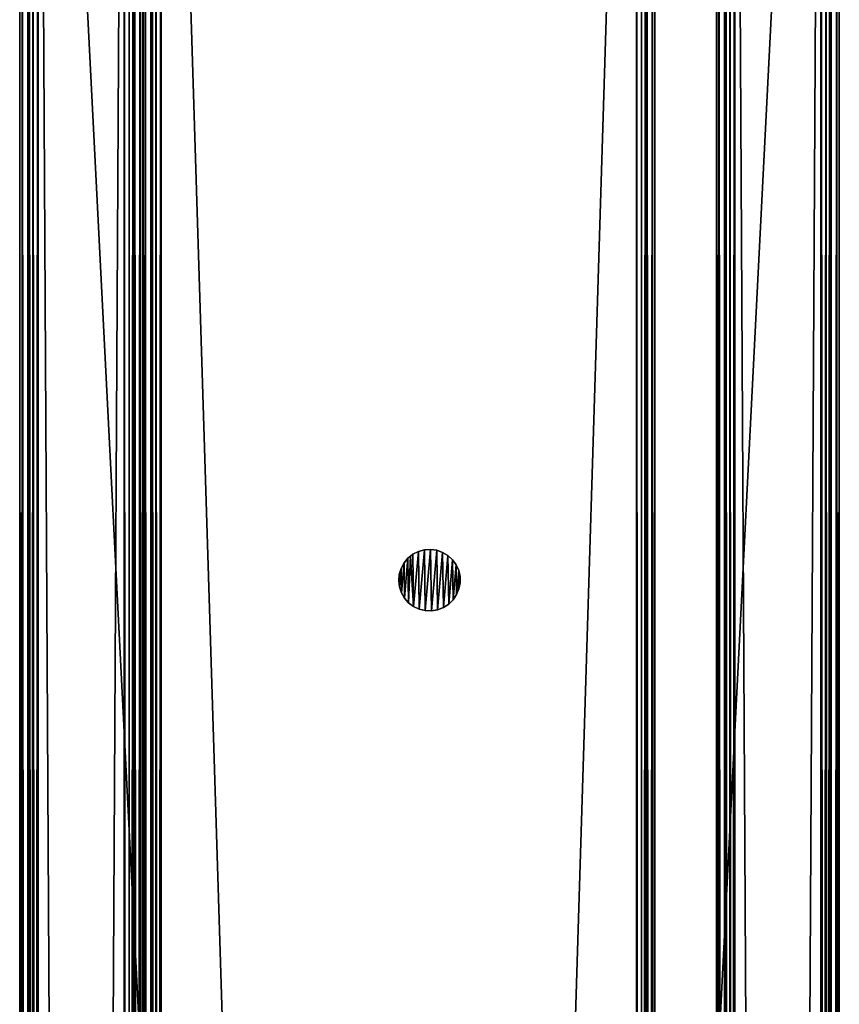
# Model space of a CAD drawing. Header units: millimetres. Extents: x 1 to 81, y -768 to 734.
# Tile 7 of 8: x 1 to 81, y 541 to 638. Entities that reach past the tile are written whole.
import ezdxf

# ---------------------------------------------------------------- set-up
doc = ezdxf.new("R2010")
doc.units = ezdxf.units.MM
doc.header["$LTSCALE"] = 25.4
doc.layers.get('0').update_dxf_attribs({"true_color": 0xff5454})

# ---------------------------------------------------------------- blocks, each defined once
blk = doc.blocks.new('CAMELEON-CANOPY-B-1500-8610-8608-8560-8558.STL#2')
at = {"color": 0}
mesh = blk.add_polyface(dxfattribs=at)
corners = [(1.345, 732.85, 41.291), (1.104, -767.15, 40.391), (1.345, -767.15, 41.291), (1.104, 732.85, 40.391)]
mesh.append_faces([[corners[k] for k in face] for face in [(0, 1, 2), (1, 0, 3)]], dxfattribs={"vtx0": -1, "color": 0})
mesh = blk.add_polyface(dxfattribs=at)
corners = [(1.104, 732.85, 40.391), (1.104, -767.15, 16.991), (1.104, -767.15, 40.391), (1.104, 732.85, 16.991)]
mesh.append_faces([[corners[k] for k in face] for face in [(0, 1, 2), (1, 0, 3)]], dxfattribs={"vtx0": -1, "color": 0})
mesh = blk.add_polyface(dxfattribs=at)
corners = [(1.104, 732.85, 16.991), (1.345, -767.15, 16.091), (1.104, -767.15, 16.991), (1.345, 732.85, 16.091)]
mesh.append_faces([[corners[k] for k in face] for face in [(0, 1, 2), (1, 0, 3)]], dxfattribs={"vtx0": -1, "color": 0})
mesh = blk.add_polyface(dxfattribs=at)
corners = [(2.004, -767.15, 41.95), (1.345, 732.85, 41.291), (1.345, -767.15, 41.291), (2.004, 732.85, 41.95)]
mesh.append_faces([[corners[k] for k in face] for face in [(0, 1, 2), (1, 0, 3)]], dxfattribs={"vtx0": -1, "color": 0})
mesh = blk.add_polyface(dxfattribs=at)
corners = [(2.004, 732.85, 15.432), (1.345, -767.15, 16.091), (1.345, 732.85, 16.091), (2.004, -767.15, 15.432)]
mesh.append_faces([[corners[k] for k in face] for face in [(0, 1, 2), (1, 0, 3)]], dxfattribs={"vtx0": -1, "color": 0})
mesh = blk.add_polyface(dxfattribs=at)
corners = [(2.038, 732.85, 16.491), (1.904, -767.15, 16.991), (2.038, -767.15, 16.491), (1.904, 732.85, 16.991)]
mesh.append_faces([[corners[k] for k in face] for face in [(0, 1, 2), (1, 0, 3)]], dxfattribs={"vtx0": -1, "color": 0})
mesh = blk.add_polyface(dxfattribs=at)
corners = [(1.904, 732.85, 16.991), (1.904, -767.15, 40.391), (1.904, -767.15, 16.991), (1.904, 732.85, 40.391)]
mesh.append_faces([[corners[k] for k in face] for face in [(0, 1, 2), (1, 0, 3)]], dxfattribs={"vtx0": -1, "color": 0})
mesh = blk.add_polyface(dxfattribs=at)
corners = [(1.904, 732.85, 40.391), (2.038, -767.15, 40.891), (1.904, -767.15, 40.391), (2.038, 732.85, 40.891)]
mesh.append_faces([[corners[k] for k in face] for face in [(0, 1, 2), (1, 0, 3)]], dxfattribs={"vtx0": -1, "color": 0})
mesh = blk.add_polyface(dxfattribs=at)
corners = [(2.904, -767.15, 42.191), (2.004, 732.85, 41.95), (2.004, -767.15, 41.95), (2.904, 732.85, 42.191)]
mesh.append_faces([[corners[k] for k in face] for face in [(0, 1, 2), (1, 0, 3)]], dxfattribs={"vtx0": -1, "color": 0})
mesh = blk.add_polyface(dxfattribs=at)
corners = [(2.904, 732.85, 15.191), (2.004, -767.15, 15.432), (2.004, 732.85, 15.432), (2.904, -767.15, 15.191)]
mesh.append_faces([[corners[k] for k in face] for face in [(0, 1, 2), (1, 0, 3)]], dxfattribs={"vtx0": -1, "color": 0})
mesh = blk.add_polyface(dxfattribs=at)
corners = [(2.404, 732.85, 16.125), (2.038, -767.15, 16.491), (2.404, -767.15, 16.125), (2.038, 732.85, 16.491)]
mesh.append_faces([[corners[k] for k in face] for face in [(0, 1, 2), (1, 0, 3)]], dxfattribs={"vtx0": -1, "color": 0})
mesh = blk.add_polyface(dxfattribs=at)
corners = [(2.404, 732.85, 41.257), (2.038, -767.15, 40.891), (2.038, 732.85, 40.891), (2.404, -767.15, 41.257)]
mesh.append_faces([[corners[k] for k in face] for face in [(0, 1, 2), (1, 0, 3)]], dxfattribs={"vtx0": -1, "color": 0})
mesh = blk.add_polyface(dxfattribs=at)
corners = [(2.904, -767.15, 15.991), (2.404, 732.85, 16.125), (2.404, -767.15, 16.125), (2.904, 732.85, 15.991)]
mesh.append_faces([[corners[k] for k in face] for face in [(0, 1, 2), (1, 0, 3)]], dxfattribs={"vtx0": -1, "color": 0})
mesh = blk.add_polyface(dxfattribs=at)
corners = [(2.904, 732.85, 41.391), (2.404, -767.15, 41.257), (2.404, 732.85, 41.257), (2.904, -767.15, 41.391)]
mesh.append_faces([[corners[k] for k in face] for face in [(0, 1, 2), (1, 0, 3)]], dxfattribs={"vtx0": -1, "color": 0})
mesh = blk.add_polyface(dxfattribs=at)
corners = [(11.304, -767.15, 15.991), (2.904, 732.85, 15.991), (2.904, -767.15, 15.991), (11.304, 732.85, 15.991)]
mesh.append_faces([[corners[k] for k in face] for face in [(0, 1, 2), (1, 0, 3)]], dxfattribs={"vtx0": -1, "color": 0})
mesh = blk.add_polyface(dxfattribs=at)
corners = [(79.304, 732.85, 41.391), (2.904, -767.15, 41.391), (2.904, 732.85, 41.391), (79.304, -767.15, 41.391)]
mesh.append_faces([[corners[k] for k in face] for face in [(0, 1, 2), (1, 0, 3)]], dxfattribs={"vtx0": -1, "color": 0})
mesh = blk.add_polyface(dxfattribs=at)
corners = [(79.304, -767.15, 42.191), (2.904, 732.85, 42.191), (2.904, -767.15, 42.191), (79.304, 732.85, 42.191)]
mesh.append_faces([[corners[k] for k in face] for face in [(0, 1, 2), (1, 0, 3)]], dxfattribs={"vtx0": -1, "color": 0})
mesh = blk.add_polyface(dxfattribs=at)
corners = [(11.304, 732.85, 15.191), (2.904, -767.15, 15.191), (2.904, 732.85, 15.191), (11.304, -767.15, 15.191)]
mesh.append_faces([[corners[k] for k in face] for face in [(0, 1, 2), (1, 0, 3)]], dxfattribs={"vtx0": -1, "color": 0})
mesh = blk.add_polyface(dxfattribs=at)
corners = [(11.804, -767.15, 16.125), (11.304, 732.85, 15.991), (11.304, -767.15, 15.991), (11.804, 732.85, 16.125)]
mesh.append_faces([[corners[k] for k in face] for face in [(0, 1, 2), (1, 0, 3)]], dxfattribs={"vtx0": -1, "color": 0})
mesh = blk.add_polyface(dxfattribs=at)
corners = [(12.204, 732.85, 15.432), (11.304, -767.15, 15.191), (11.304, 732.85, 15.191), (12.204, -767.15, 15.432)]
mesh.append_faces([[corners[k] for k in face] for face in [(0, 1, 2), (1, 0, 3)]], dxfattribs={"vtx0": -1, "color": 0})
mesh = blk.add_polyface(dxfattribs=at)
corners = [(12.17, 732.85, 16.491), (11.804, -767.15, 16.125), (12.17, -767.15, 16.491), (11.804, 732.85, 16.125)]
mesh.append_faces([[corners[k] for k in face] for face in [(0, 1, 2), (1, 0, 3)]], dxfattribs={"vtx0": -1, "color": 0})
mesh = blk.add_polyface(dxfattribs=at)
corners = [(12.304, 732.85, 16.991), (12.17, -767.15, 16.491), (12.304, -767.15, 16.991), (12.17, 732.85, 16.491)]
mesh.append_faces([[corners[k] for k in face] for face in [(0, 1, 2), (1, 0, 3)]], dxfattribs={"vtx0": -1, "color": 0})
mesh = blk.add_polyface(dxfattribs=at)
corners = [(12.862, 732.85, 16.091), (12.204, -767.15, 15.432), (12.204, 732.85, 15.432), (12.862, -767.15, 16.091)]
mesh.append_faces([[corners[k] for k in face] for face in [(0, 1, 2), (1, 0, 3)]], dxfattribs={"vtx0": -1, "color": 0})
mesh = blk.add_polyface(dxfattribs=at)
corners = [(12.304, 732.85, 22.191), (12.304, -767.15, 16.991), (12.304, -767.15, 22.191), (12.304, 732.85, 16.991)]
mesh.append_faces([[corners[k] for k in face] for face in [(0, 1, 2), (1, 0, 3)]], dxfattribs={"vtx0": -1, "color": 0})
mesh = blk.add_polyface(dxfattribs=at)
corners = [(13.104, -767.15, 22.191), (12.304, 732.85, 22.191), (12.304, -767.15, 22.191), (13.104, 732.85, 22.191)]
mesh.append_faces([[corners[k] for k in face] for face in [(0, 1, 2), (1, 0, 3)]], dxfattribs={"vtx0": -1, "color": 0})
mesh = blk.add_polyface(dxfattribs=at)
corners = [(12.862, 732.85, 16.091), (13.104, -767.15, 16.991), (12.862, -767.15, 16.091), (13.104, 732.85, 16.991)]
mesh.append_faces([[corners[k] for k in face] for face in [(0, 1, 2), (1, 0, 3)]], dxfattribs={"vtx0": -1, "color": 0})
mesh = blk.add_polyface(dxfattribs=at)
corners = [(13.104, 732.85, 22.191), (13.104, -767.15, 16.991), (13.104, -767.15, 22.191), (13.104, 732.85, 16.991)]
mesh.append_faces([[corners[k] for k in face] for face in [(0, 1, 2), (1, 0, 3)]], dxfattribs={"vtx0": -1, "color": 0})
mesh = blk.add_polyface(dxfattribs=at)
corners = [(13.904, -767.15, 22.191), (13.104, 732.85, 22.191), (13.104, -767.15, 22.191), (13.904, 732.85, 22.191)]
mesh.append_faces([[corners[k] for k in face] for face in [(0, 1, 2), (1, 0, 3)]], dxfattribs={"vtx0": -1, "color": 0})
mesh = blk.add_polyface(dxfattribs=at)
corners = [(13.104, 732.85, 16.991), (13.345, -767.15, 16.091), (13.104, -767.15, 16.991), (13.345, 732.85, 16.091)]
mesh.append_faces([[corners[k] for k in face] for face in [(0, 1, 2), (1, 0, 3)]], dxfattribs={"vtx0": -1, "color": 0})
mesh = blk.add_polyface(dxfattribs=at)
corners = [(13.104, 732.85, 16.991), (13.104, -767.15, 22.191), (13.104, -767.15, 16.991), (13.104, 732.85, 22.191)]
mesh.append_faces([[corners[k] for k in face] for face in [(0, 1, 2), (1, 0, 3)]], dxfattribs={"vtx0": -1, "color": 0})
mesh = blk.add_polyface(dxfattribs=at)
corners = [(13.345, 732.85, 16.091), (14.004, -767.15, 15.432), (13.345, -767.15, 16.091), (14.004, 732.85, 15.432)]
mesh.append_faces([[corners[k] for k in face] for face in [(0, 1, 2), (1, 0, 3)]], dxfattribs={"vtx0": -1, "color": 0})
mesh = blk.add_polyface(dxfattribs=at)
corners = [(13.904, 732.85, 16.991), (13.904, -767.15, 22.191), (13.904, -767.15, 16.991), (13.904, 732.85, 22.191)]
mesh.append_faces([[corners[k] for k in face] for face in [(0, 1, 2), (1, 0, 3)]], dxfattribs={"vtx0": -1, "color": 0})
mesh = blk.add_polyface(dxfattribs=at)
corners = [(14.038, 732.85, 16.491), (13.904, -767.15, 16.991), (14.038, -767.15, 16.491), (13.904, 732.85, 16.991)]
mesh.append_faces([[corners[k] for k in face] for face in [(0, 1, 2), (1, 0, 3)]], dxfattribs={"vtx0": -1, "color": 0})
mesh = blk.add_polyface(dxfattribs=at)
corners = [(14.904, 732.85, 15.191), (14.004, -767.15, 15.432), (14.004, 732.85, 15.432), (14.904, -767.15, 15.191)]
mesh.append_faces([[corners[k] for k in face] for face in [(0, 1, 2), (1, 0, 3)]], dxfattribs={"vtx0": -1, "color": 0})
mesh = blk.add_polyface(dxfattribs=at)
corners = [(14.404, -767.15, 16.125), (14.038, 732.85, 16.491), (14.038, -767.15, 16.491), (14.404, 732.85, 16.125)]
mesh.append_faces([[corners[k] for k in face] for face in [(0, 1, 2), (1, 0, 3)]], dxfattribs={"vtx0": -1, "color": 0})
mesh = blk.add_polyface(dxfattribs=at)
corners = [(14.904, -767.15, 15.991), (14.404, 732.85, 16.125), (14.404, -767.15, 16.125), (14.904, 732.85, 15.991)]
mesh.append_faces([[corners[k] for k in face] for face in [(0, 1, 2), (1, 0, 3)]], dxfattribs={"vtx0": -1, "color": 0})
mesh = blk.add_polyface(dxfattribs=at)
corners = [(61.304, -767.15, 15.991), (14.904, 732.85, 15.991), (14.904, -767.15, 15.991), (61.304, 732.85, 15.991)]
mesh.append_faces([[corners[k] for k in face] for face in [(0, 1, 2), (1, 0, 3)]], dxfattribs={"vtx0": -1, "color": 0})
mesh = blk.add_polyface(dxfattribs=at)
corners = [(61.304, 732.85, 15.191), (14.904, -767.15, 15.191), (14.904, 732.85, 15.191), (61.304, -767.15, 15.191)]
mesh.append_faces([[corners[k] for k in face] for face in [(0, 1, 2), (1, 0, 3)]], dxfattribs={"vtx0": -1, "color": 0})
mesh = blk.add_polyface(dxfattribs=at)
corners = [(61.804, -767.15, 16.125), (61.304, 732.85, 15.991), (61.304, -767.15, 15.991), (61.804, 732.85, 16.125)]
mesh.append_faces([[corners[k] for k in face] for face in [(0, 1, 2), (1, 0, 3)]], dxfattribs={"vtx0": -1, "color": 0})
mesh = blk.add_polyface(dxfattribs=at)
corners = [(62.204, 732.85, 15.432), (61.304, -767.15, 15.191), (61.304, 732.85, 15.191), (62.204, -767.15, 15.432)]
mesh.append_faces([[corners[k] for k in face] for face in [(0, 1, 2), (1, 0, 3)]], dxfattribs={"vtx0": -1, "color": 0})
mesh = blk.add_polyface(dxfattribs=at)
corners = [(62.17, 732.85, 16.491), (61.804, -767.15, 16.125), (62.17, -767.15, 16.491), (61.804, 732.85, 16.125)]
mesh.append_faces([[corners[k] for k in face] for face in [(0, 1, 2), (1, 0, 3)]], dxfattribs={"vtx0": -1, "color": 0})
mesh = blk.add_polyface(dxfattribs=at)
corners = [(62.304, 732.85, 16.991), (62.17, -767.15, 16.491), (62.304, -767.15, 16.991), (62.17, 732.85, 16.491)]
mesh.append_faces([[corners[k] for k in face] for face in [(0, 1, 2), (1, 0, 3)]], dxfattribs={"vtx0": -1, "color": 0})
mesh = blk.add_polyface(dxfattribs=at)
corners = [(62.862, 732.85, 16.091), (62.204, -767.15, 15.432), (62.204, 732.85, 15.432), (62.862, -767.15, 16.091)]
mesh.append_faces([[corners[k] for k in face] for face in [(0, 1, 2), (1, 0, 3)]], dxfattribs={"vtx0": -1, "color": 0})
mesh = blk.add_polyface(dxfattribs=at)
corners = [(62.304, 732.85, 22.191), (62.304, -767.15, 16.991), (62.304, -767.15, 22.191), (62.304, 732.85, 16.991)]
mesh.append_faces([[corners[k] for k in face] for face in [(0, 1, 2), (1, 0, 3)]], dxfattribs={"vtx0": -1, "color": 0})
mesh = blk.add_polyface(dxfattribs=at)
corners = [(63.104, -767.15, 22.191), (62.304, 732.85, 22.191), (62.304, -767.15, 22.191), (63.104, 732.85, 22.191)]
mesh.append_faces([[corners[k] for k in face] for face in [(0, 1, 2), (1, 0, 3)]], dxfattribs={"vtx0": -1, "color": 0})
mesh = blk.add_polyface(dxfattribs=at)
corners = [(62.862, 732.85, 16.091), (63.104, -767.15, 16.991), (62.862, -767.15, 16.091), (63.104, 732.85, 16.991)]
mesh.append_faces([[corners[k] for k in face] for face in [(0, 1, 2), (1, 0, 3)]], dxfattribs={"vtx0": -1, "color": 0})
mesh = blk.add_polyface(dxfattribs=at)
corners = [(63.104, 732.85, 16.991), (63.104, -767.15, 22.191), (63.104, -767.15, 16.991), (63.104, 732.85, 22.191)]
mesh.append_faces([[corners[k] for k in face] for face in [(0, 1, 2), (1, 0, 3)]], dxfattribs={"vtx0": -1, "color": 0})
mesh = blk.add_polyface(dxfattribs=at)
corners = [(69.904, -767.15, 22.191), (69.104, 732.85, 22.191), (69.104, -767.15, 22.191), (69.904, 732.85, 22.191)]
mesh.append_faces([[corners[k] for k in face] for face in [(0, 1, 2), (1, 0, 3)]], dxfattribs={"vtx0": -1, "color": 0})
mesh = blk.add_polyface(dxfattribs=at)
corners = [(69.104, 732.85, 22.191), (69.104, -767.15, 16.991), (69.104, -767.15, 22.191), (69.104, 732.85, 16.991)]
mesh.append_faces([[corners[k] for k in face] for face in [(0, 1, 2), (1, 0, 3)]], dxfattribs={"vtx0": -1, "color": 0})
mesh = blk.add_polyface(dxfattribs=at)
corners = [(69.104, 732.85, 16.991), (69.345, -767.15, 16.091), (69.104, -767.15, 16.991), (69.345, 732.85, 16.091)]
mesh.append_faces([[corners[k] for k in face] for face in [(0, 1, 2), (1, 0, 3)]], dxfattribs={"vtx0": -1, "color": 0})
mesh = blk.add_polyface(dxfattribs=at)
corners = [(69.345, 732.85, 16.091), (70.004, -767.15, 15.432), (69.345, -767.15, 16.091), (70.004, 732.85, 15.432)]
mesh.append_faces([[corners[k] for k in face] for face in [(0, 1, 2), (1, 0, 3)]], dxfattribs={"vtx0": -1, "color": 0})
mesh = blk.add_polyface(dxfattribs=at)
corners = [(70.038, 732.85, 16.491), (69.904, -767.15, 16.991), (70.038, -767.15, 16.491), (69.904, 732.85, 16.991)]
mesh.append_faces([[corners[k] for k in face] for face in [(0, 1, 2), (1, 0, 3)]], dxfattribs={"vtx0": -1, "color": 0})
mesh = blk.add_polyface(dxfattribs=at)
corners = [(69.904, 732.85, 16.991), (69.904, -767.15, 22.191), (69.904, -767.15, 16.991), (69.904, 732.85, 22.191)]
mesh.append_faces([[corners[k] for k in face] for face in [(0, 1, 2), (1, 0, 3)]], dxfattribs={"vtx0": -1, "color": 0})
mesh = blk.add_polyface(dxfattribs=at)
corners = [(70.904, 732.85, 15.191), (70.004, -767.15, 15.432), (70.004, 732.85, 15.432), (70.904, -767.15, 15.191)]
mesh.append_faces([[corners[k] for k in face] for face in [(0, 1, 2), (1, 0, 3)]], dxfattribs={"vtx0": -1, "color": 0})
mesh = blk.add_polyface(dxfattribs=at)
corners = [(70.404, -767.15, 16.125), (70.038, 732.85, 16.491), (70.038, -767.15, 16.491), (70.404, 732.85, 16.125)]
mesh.append_faces([[corners[k] for k in face] for face in [(0, 1, 2), (1, 0, 3)]], dxfattribs={"vtx0": -1, "color": 0})
mesh = blk.add_polyface(dxfattribs=at)
corners = [(70.904, -767.15, 15.991), (70.404, 732.85, 16.125), (70.404, -767.15, 16.125), (70.904, 732.85, 15.991)]
mesh.append_faces([[corners[k] for k in face] for face in [(0, 1, 2), (1, 0, 3)]], dxfattribs={"vtx0": -1, "color": 0})
mesh = blk.add_polyface(dxfattribs=at)
corners = [(79.304, -767.15, 15.991), (70.904, 732.85, 15.991), (70.904, -767.15, 15.991), (79.304, 732.85, 15.991)]
mesh.append_faces([[corners[k] for k in face] for face in [(0, 1, 2), (1, 0, 3)]], dxfattribs={"vtx0": -1, "color": 0})
mesh = blk.add_polyface(dxfattribs=at)
corners = [(79.304, 732.85, 15.191), (70.904, -767.15, 15.191), (70.904, 732.85, 15.191), (79.304, -767.15, 15.191)]
mesh.append_faces([[corners[k] for k in face] for face in [(0, 1, 2), (1, 0, 3)]], dxfattribs={"vtx0": -1, "color": 0})
mesh = blk.add_polyface(dxfattribs=at)
corners = [(79.804, 732.85, 41.257), (79.304, -767.15, 41.391), (79.304, 732.85, 41.391), (79.804, -767.15, 41.257)]
mesh.append_faces([[corners[k] for k in face] for face in [(0, 1, 2), (1, 0, 3)]], dxfattribs={"vtx0": -1, "color": 0})
mesh = blk.add_polyface(dxfattribs=at)
corners = [(79.804, -767.15, 16.125), (79.304, 732.85, 15.991), (79.304, -767.15, 15.991), (79.804, 732.85, 16.125)]
mesh.append_faces([[corners[k] for k in face] for face in [(0, 1, 2), (1, 0, 3)]], dxfattribs={"vtx0": -1, "color": 0})
mesh = blk.add_polyface(dxfattribs=at)
corners = [(80.204, 732.85, 15.432), (79.304, -767.15, 15.191), (79.304, 732.85, 15.191), (80.204, -767.15, 15.432)]
mesh.append_faces([[corners[k] for k in face] for face in [(0, 1, 2), (1, 0, 3)]], dxfattribs={"vtx0": -1, "color": 0})
mesh = blk.add_polyface(dxfattribs=at)
corners = [(80.204, -767.15, 41.95), (79.304, 732.85, 42.191), (79.304, -767.15, 42.191), (80.204, 732.85, 41.95)]
mesh.append_faces([[corners[k] for k in face] for face in [(0, 1, 2), (1, 0, 3)]], dxfattribs={"vtx0": -1, "color": 0})
mesh = blk.add_polyface(dxfattribs=at)
corners = [(79.804, 732.85, 41.257), (80.17, -767.15, 40.891), (79.804, -767.15, 41.257), (80.17, 732.85, 40.891)]
mesh.append_faces([[corners[k] for k in face] for face in [(0, 1, 2), (1, 0, 3)]], dxfattribs={"vtx0": -1, "color": 0})
mesh = blk.add_polyface(dxfattribs=at)
corners = [(80.17, 732.85, 16.491), (79.804, -767.15, 16.125), (80.17, -767.15, 16.491), (79.804, 732.85, 16.125)]
mesh.append_faces([[corners[k] for k in face] for face in [(0, 1, 2), (1, 0, 3)]], dxfattribs={"vtx0": -1, "color": 0})
mesh = blk.add_polyface(dxfattribs=at)
corners = [(80.17, 732.85, 40.891), (80.304, -767.15, 40.391), (80.17, -767.15, 40.891), (80.304, 732.85, 40.391)]
mesh.append_faces([[corners[k] for k in face] for face in [(0, 1, 2), (1, 0, 3)]], dxfattribs={"vtx0": -1, "color": 0})
mesh = blk.add_polyface(dxfattribs=at)
corners = [(80.304, 732.85, 16.991), (80.17, -767.15, 16.491), (80.304, -767.15, 16.991), (80.17, 732.85, 16.491)]
mesh.append_faces([[corners[k] for k in face] for face in [(0, 1, 2), (1, 0, 3)]], dxfattribs={"vtx0": -1, "color": 0})
mesh = blk.add_polyface(dxfattribs=at)
corners = [(80.862, 732.85, 16.091), (80.204, -767.15, 15.432), (80.204, 732.85, 15.432), (80.862, -767.15, 16.091)]
mesh.append_faces([[corners[k] for k in face] for face in [(0, 1, 2), (1, 0, 3)]], dxfattribs={"vtx0": -1, "color": 0})
mesh = blk.add_polyface(dxfattribs=at)
corners = [(80.862, -767.15, 41.291), (80.204, 732.85, 41.95), (80.204, -767.15, 41.95), (80.862, 732.85, 41.291)]
mesh.append_faces([[corners[k] for k in face] for face in [(0, 1, 2), (1, 0, 3)]], dxfattribs={"vtx0": -1, "color": 0})
mesh = blk.add_polyface(dxfattribs=at)
corners = [(80.304, 732.85, 40.391), (80.304, -767.15, 16.991), (80.304, -767.15, 40.391), (80.304, 732.85, 16.991)]
mesh.append_faces([[corners[k] for k in face] for face in [(0, 1, 2), (1, 0, 3)]], dxfattribs={"vtx0": -1, "color": 0})
mesh = blk.add_polyface(dxfattribs=at)
corners = [(80.862, 732.85, 16.091), (81.104, -767.15, 16.991), (80.862, -767.15, 16.091), (81.104, 732.85, 16.991)]
mesh.append_faces([[corners[k] for k in face] for face in [(0, 1, 2), (1, 0, 3)]], dxfattribs={"vtx0": -1, "color": 0})
mesh = blk.add_polyface(dxfattribs=at)
corners = [(81.104, 732.85, 40.391), (80.862, -767.15, 41.291), (81.104, -767.15, 40.391), (80.862, 732.85, 41.291)]
mesh.append_faces([[corners[k] for k in face] for face in [(0, 1, 2), (1, 0, 3)]], dxfattribs={"vtx0": -1, "color": 0})
mesh = blk.add_polyface(dxfattribs=at)
corners = [(81.104, 732.85, 16.991), (81.104, -767.15, 40.391), (81.104, -767.15, 16.991), (81.104, 732.85, 40.391)]
mesh.append_faces([[corners[k] for k in face] for face in [(0, 1, 2), (1, 0, 3)]], dxfattribs={"vtx0": -1, "color": 0})
mesh = blk.add_polyface(dxfattribs=at)
corners = [(38.174, 582.203, 15.191), (38.156, 583.411, 15.191), (38.104, 582.806, 15.191), (38.33, 583.992, 15.191), (38.364, 581.626, 15.191), (38.616, 584.527, 15.191), (38.667, 581.1, 15.191), (39.005, 584.994, 15.191), (39.069, 580.645, 15.191), (39.233, 585.195, 15.191), (39.554, 580.281, 15.191), (39.479, 585.372, 15.191), (40.02, 585.648, 15.191), (40.103, 580.022, 15.191), (40.606, 585.808, 15.191), (40.693, 579.878, 15.191), (41.211, 585.848, 15.191), (41.3, 579.856, 15.191), (41.813, 585.765, 15.191), (41.898, 579.957, 15.191), (42.385, 585.563, 15.191), (42.464, 580.176, 15.191), (42.905, 585.249, 15.191), (42.975, 580.505, 15.191), (43.351, 584.837, 15.191), (43.408, 580.93, 15.191), (43.705, 584.344, 15.191), (43.748, 581.433, 15.191), (43.952, 583.79, 15.191), (43.979, 581.994, 15.191), (44.083, 583.197, 15.191), (44.092, 582.59, 15.191)]
mesh.append_faces([[corners[k] for k in face] for face in [(0, 1, 2), (30, 29, 31)]], dxfattribs={"vtx0": -1, "color": 0})
mesh.append_faces([[corners[k] for k in face] for face in [(1, 0, 3), (3, 4, 5), (5, 6, 7), (7, 8, 9), (9, 10, 11), (11, 10, 12), (12, 13, 14), (14, 15, 16), (16, 17, 18), (18, 19, 20), (20, 21, 22), (22, 23, 24), (24, 25, 26), (26, 27, 28), (28, 29, 30)]], dxfattribs={"vtx0": -1, "vtx1": -1, "color": 0})
mesh.append_faces([[corners[k] for k in face] for face in [(3, 0, 4), (5, 4, 6), (7, 6, 8), (9, 8, 10), (12, 10, 13), (14, 13, 15), (16, 15, 17), (18, 17, 19), (20, 19, 21), (22, 21, 23), (24, 23, 25), (26, 25, 27), (28, 27, 29)]], dxfattribs={"vtx0": -1, "vtx2": -1, "color": 0})
mesh = blk.add_polyface(dxfattribs=at)
corners = [(38.156, 583.411, 0.191), (38.174, 582.203, 0.191), (38.104, 582.806, 0.191), (38.33, 583.992, 0.191), (38.364, 581.626, 0.191), (38.616, 584.527, 0.191), (38.667, 581.1, 0.191), (39.005, 584.994, 0.191), (39.069, 580.645, 0.191), (39.233, 585.195, 0.191), (39.554, 580.281, 0.191), (39.479, 585.372, 0.191), (40.02, 585.648, 0.191), (40.103, 580.022, 0.191), (40.606, 585.808, 0.191), (40.693, 579.878, 0.191), (41.211, 585.848, 0.191), (41.3, 579.856, 0.191), (41.813, 585.765, 0.191), (41.898, 579.957, 0.191), (42.385, 585.563, 0.191), (42.464, 580.176, 0.191), (42.905, 585.249, 0.191), (42.975, 580.505, 0.191), (43.351, 584.837, 0.191), (43.408, 580.93, 0.191), (43.705, 584.344, 0.191), (43.748, 581.433, 0.191), (43.952, 583.79, 0.191), (43.979, 581.994, 0.191), (44.083, 583.197, 0.191), (44.092, 582.59, 0.191)]
mesh.append_faces([[corners[k] for k in face] for face in [(0, 1, 2), (29, 30, 31)]], dxfattribs={"vtx0": -1, "color": 0})
mesh.append_faces([[corners[k] for k in face] for face in [(1, 3, 4), (4, 5, 6), (6, 7, 8), (8, 9, 10), (10, 12, 13), (13, 14, 15), (15, 16, 17), (17, 18, 19), (19, 20, 21), (21, 22, 23), (23, 24, 25), (25, 26, 27), (27, 28, 29)]], dxfattribs={"vtx0": -1, "vtx1": -1, "color": 0})
mesh.append_faces([[corners[k] for k in face] for face in [(1, 0, 3), (4, 3, 5), (6, 5, 7), (8, 7, 9), (10, 9, 11), (10, 11, 12), (13, 12, 14), (15, 14, 16), (17, 16, 18), (19, 18, 20), (21, 20, 22), (23, 22, 24), (25, 24, 26), (27, 26, 28), (29, 28, 30)]], dxfattribs={"vtx0": -1, "vtx2": -1, "color": 0})
mesh = blk.add_polyface(dxfattribs=at)
corners = [(39.233, 585.195, 15.191), (39.479, 585.372, 0.191), (39.233, 585.195, 0.191), (39.479, 585.372, 15.191)]
mesh.append_faces([[corners[k] for k in face] for face in [(0, 1, 2), (1, 0, 3)]], dxfattribs={"vtx0": -1, "color": 0})
mesh = blk.add_polyface(dxfattribs=at)
corners = [(39.479, 585.372, 15.191), (40.02, 585.648, 0.191), (39.479, 585.372, 0.191), (40.02, 585.648, 15.191)]
mesh.append_faces([[corners[k] for k in face] for face in [(0, 1, 2), (1, 0, 3)]], dxfattribs={"vtx0": -1, "color": 0})
mesh = blk.add_polyface(dxfattribs=at)
corners = [(40.02, 585.648, 15.191), (40.606, 585.808, 0.191), (40.02, 585.648, 0.191), (40.606, 585.808, 15.191)]
mesh.append_faces([[corners[k] for k in face] for face in [(0, 1, 2), (1, 0, 3)]], dxfattribs={"vtx0": -1, "color": 0})
mesh = blk.add_polyface(dxfattribs=at)
corners = [(40.606, 585.808, 15.191), (41.211, 585.848, 0.191), (40.606, 585.808, 0.191), (41.211, 585.848, 15.191)]
mesh.append_faces([[corners[k] for k in face] for face in [(0, 1, 2), (1, 0, 3)]], dxfattribs={"vtx0": -1, "color": 0})
mesh = blk.add_polyface(dxfattribs=at)
corners = [(41.211, 585.848, 15.191), (41.813, 585.765, 0.191), (41.211, 585.848, 0.191), (41.813, 585.765, 15.191)]
mesh.append_faces([[corners[k] for k in face] for face in [(0, 1, 2), (1, 0, 3)]], dxfattribs={"vtx0": -1, "color": 0})
mesh = blk.add_polyface(dxfattribs=at)
corners = [(41.813, 585.765, 15.191), (42.385, 585.563, 0.191), (41.813, 585.765, 0.191), (42.385, 585.563, 15.191)]
mesh.append_faces([[corners[k] for k in face] for face in [(0, 1, 2), (1, 0, 3)]], dxfattribs={"vtx0": -1, "color": 0})
mesh = blk.add_polyface(dxfattribs=at)
corners = [(42.385, 585.563, 15.191), (42.905, 585.249, 0.191), (42.385, 585.563, 0.191), (42.905, 585.249, 15.191)]
mesh.append_faces([[corners[k] for k in face] for face in [(0, 1, 2), (1, 0, 3)]], dxfattribs={"vtx0": -1, "color": 0})
mesh = blk.add_polyface(dxfattribs=at)
corners = [(38.616, 584.527, 15.191), (38.33, 583.992, 0.191), (38.33, 583.992, 15.191), (38.616, 584.527, 0.191)]
mesh.append_faces([[corners[k] for k in face] for face in [(0, 1, 2), (1, 0, 3)]], dxfattribs={"vtx0": -1, "color": 0})
mesh = blk.add_polyface(dxfattribs=at)
corners = [(39.005, 584.994, 15.191), (38.616, 584.527, 0.191), (38.616, 584.527, 15.191), (39.005, 584.994, 0.191)]
mesh.append_faces([[corners[k] for k in face] for face in [(0, 1, 2), (1, 0, 3)]], dxfattribs={"vtx0": -1, "color": 0})
mesh = blk.add_polyface(dxfattribs=at)
corners = [(39.005, 584.994, 15.191), (39.233, 585.195, 0.191), (39.005, 584.994, 0.191), (39.233, 585.195, 15.191)]
mesh.append_faces([[corners[k] for k in face] for face in [(0, 1, 2), (1, 0, 3)]], dxfattribs={"vtx0": -1, "color": 0})
mesh = blk.add_polyface(dxfattribs=at)
corners = [(42.905, 585.249, 15.191), (43.351, 584.837, 0.191), (42.905, 585.249, 0.191), (43.351, 584.837, 15.191)]
mesh.append_faces([[corners[k] for k in face] for face in [(0, 1, 2), (1, 0, 3)]], dxfattribs={"vtx0": -1, "color": 0})
mesh = blk.add_polyface(dxfattribs=at)
corners = [(43.351, 584.837, 0.191), (43.705, 584.344, 15.191), (43.705, 584.344, 0.191), (43.351, 584.837, 15.191)]
mesh.append_faces([[corners[k] for k in face] for face in [(0, 1, 2), (1, 0, 3)]], dxfattribs={"vtx0": -1, "color": 0})
mesh = blk.add_polyface(dxfattribs=at)
corners = [(43.705, 584.344, 0.191), (43.952, 583.79, 15.191), (43.952, 583.79, 0.191), (43.705, 584.344, 15.191)]
mesh.append_faces([[corners[k] for k in face] for face in [(0, 1, 2), (1, 0, 3)]], dxfattribs={"vtx0": -1, "color": 0})
mesh = blk.add_polyface(dxfattribs=at)
corners = [(38.156, 583.411, 15.191), (38.104, 582.806, 0.191), (38.104, 582.806, 15.191), (38.156, 583.411, 0.191)]
mesh.append_faces([[corners[k] for k in face] for face in [(0, 1, 2), (1, 0, 3)]], dxfattribs={"vtx0": -1, "color": 0})
mesh = blk.add_polyface(dxfattribs=at)
corners = [(38.33, 583.992, 15.191), (38.156, 583.411, 0.191), (38.156, 583.411, 15.191), (38.33, 583.992, 0.191)]
mesh.append_faces([[corners[k] for k in face] for face in [(0, 1, 2), (1, 0, 3)]], dxfattribs={"vtx0": -1, "color": 0})
mesh = blk.add_polyface(dxfattribs=at)
corners = [(43.952, 583.79, 0.191), (44.083, 583.197, 15.191), (44.083, 583.197, 0.191), (43.952, 583.79, 15.191)]
mesh.append_faces([[corners[k] for k in face] for face in [(0, 1, 2), (1, 0, 3)]], dxfattribs={"vtx0": -1, "color": 0})
mesh = blk.add_polyface(dxfattribs=at)
corners = [(38.104, 582.806, 15.191), (38.174, 582.203, 0.191), (38.174, 582.203, 15.191), (38.104, 582.806, 0.191)]
mesh.append_faces([[corners[k] for k in face] for face in [(0, 1, 2), (1, 0, 3)]], dxfattribs={"vtx0": -1, "color": 0})
mesh = blk.add_polyface(dxfattribs=at)
corners = [(44.092, 582.59, 0.191), (43.979, 581.994, 15.191), (43.979, 581.994, 0.191), (44.092, 582.59, 15.191)]
mesh.append_faces([[corners[k] for k in face] for face in [(0, 1, 2), (1, 0, 3)]], dxfattribs={"vtx0": -1, "color": 0})
mesh = blk.add_polyface(dxfattribs=at)
corners = [(44.083, 583.197, 0.191), (44.092, 582.59, 15.191), (44.092, 582.59, 0.191), (44.083, 583.197, 15.191)]
mesh.append_faces([[corners[k] for k in face] for face in [(0, 1, 2), (1, 0, 3)]], dxfattribs={"vtx0": -1, "color": 0})
mesh = blk.add_polyface(dxfattribs=at)
corners = [(38.174, 582.203, 15.191), (38.364, 581.626, 0.191), (38.364, 581.626, 15.191), (38.174, 582.203, 0.191)]
mesh.append_faces([[corners[k] for k in face] for face in [(0, 1, 2), (1, 0, 3)]], dxfattribs={"vtx0": -1, "color": 0})
mesh = blk.add_polyface(dxfattribs=at)
corners = [(38.364, 581.626, 15.191), (38.667, 581.1, 0.191), (38.667, 581.1, 15.191), (38.364, 581.626, 0.191)]
mesh.append_faces([[corners[k] for k in face] for face in [(0, 1, 2), (1, 0, 3)]], dxfattribs={"vtx0": -1, "color": 0})
mesh = blk.add_polyface(dxfattribs=at)
corners = [(43.748, 581.433, 0.191), (43.408, 580.93, 15.191), (43.408, 580.93, 0.191), (43.748, 581.433, 15.191)]
mesh.append_faces([[corners[k] for k in face] for face in [(0, 1, 2), (1, 0, 3)]], dxfattribs={"vtx0": -1, "color": 0})
mesh = blk.add_polyface(dxfattribs=at)
corners = [(43.979, 581.994, 0.191), (43.748, 581.433, 15.191), (43.748, 581.433, 0.191), (43.979, 581.994, 15.191)]
mesh.append_faces([[corners[k] for k in face] for face in [(0, 1, 2), (1, 0, 3)]], dxfattribs={"vtx0": -1, "color": 0})
mesh = blk.add_polyface(dxfattribs=at)
corners = [(38.667, 581.1, 15.191), (39.069, 580.645, 0.191), (39.069, 580.645, 15.191), (38.667, 581.1, 0.191)]
mesh.append_faces([[corners[k] for k in face] for face in [(0, 1, 2), (1, 0, 3)]], dxfattribs={"vtx0": -1, "color": 0})
mesh = blk.add_polyface(dxfattribs=at)
corners = [(39.554, 580.281, 15.191), (39.069, 580.645, 0.191), (39.554, 580.281, 0.191), (39.069, 580.645, 15.191)]
mesh.append_faces([[corners[k] for k in face] for face in [(0, 1, 2), (1, 0, 3)]], dxfattribs={"vtx0": -1, "color": 0})
mesh = blk.add_polyface(dxfattribs=at)
corners = [(42.975, 580.505, 15.191), (42.464, 580.176, 0.191), (42.975, 580.505, 0.191), (42.464, 580.176, 15.191)]
mesh.append_faces([[corners[k] for k in face] for face in [(0, 1, 2), (1, 0, 3)]], dxfattribs={"vtx0": -1, "color": 0})
mesh = blk.add_polyface(dxfattribs=at)
corners = [(43.408, 580.93, 15.191), (42.975, 580.505, 0.191), (43.408, 580.93, 0.191), (42.975, 580.505, 15.191)]
mesh.append_faces([[corners[k] for k in face] for face in [(0, 1, 2), (1, 0, 3)]], dxfattribs={"vtx0": -1, "color": 0})
mesh = blk.add_polyface(dxfattribs=at)
corners = [(40.103, 580.022, 15.191), (39.554, 580.281, 0.191), (40.103, 580.022, 0.191), (39.554, 580.281, 15.191)]
mesh.append_faces([[corners[k] for k in face] for face in [(0, 1, 2), (1, 0, 3)]], dxfattribs={"vtx0": -1, "color": 0})
mesh = blk.add_polyface(dxfattribs=at)
corners = [(40.693, 579.878, 15.191), (40.103, 580.022, 0.191), (40.693, 579.878, 0.191), (40.103, 580.022, 15.191)]
mesh.append_faces([[corners[k] for k in face] for face in [(0, 1, 2), (1, 0, 3)]], dxfattribs={"vtx0": -1, "color": 0})
mesh = blk.add_polyface(dxfattribs=at)
corners = [(41.3, 579.856, 15.191), (40.693, 579.878, 0.191), (41.3, 579.856, 0.191), (40.693, 579.878, 15.191)]
mesh.append_faces([[corners[k] for k in face] for face in [(0, 1, 2), (1, 0, 3)]], dxfattribs={"vtx0": -1, "color": 0})
mesh = blk.add_polyface(dxfattribs=at)
corners = [(41.898, 579.957, 15.191), (41.3, 579.856, 0.191), (41.898, 579.957, 0.191), (41.3, 579.856, 15.191)]
mesh.append_faces([[corners[k] for k in face] for face in [(0, 1, 2), (1, 0, 3)]], dxfattribs={"vtx0": -1, "color": 0})
mesh = blk.add_polyface(dxfattribs=at)
corners = [(42.464, 580.176, 15.191), (41.898, 579.957, 0.191), (42.464, 580.176, 0.191), (41.898, 579.957, 15.191)]
mesh.append_faces([[corners[k] for k in face] for face in [(0, 1, 2), (1, 0, 3)]], dxfattribs={"vtx0": -1, "color": 0})

msp = doc.modelspace()

# ---------------------------------------------------------------- block references
at = {"color": 250, "true_color": 0x262626}
msp.add_blockref('CAMELEON-CANOPY-B-1500-8610-8608-8560-8558.STL#2', (0, 0), dxfattribs=at)

doc.saveas('drawing.dxf')
